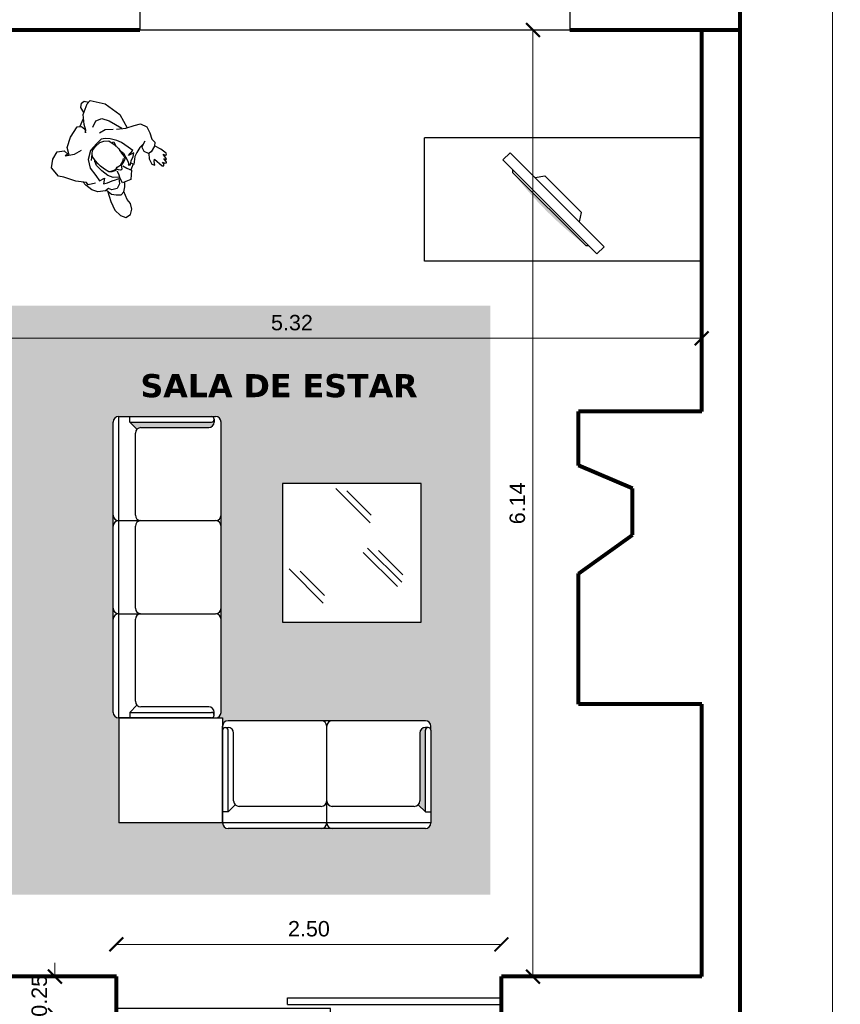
# Model space of a CAD drawing. Header units: inches. Extents: x -2 to 11.2, y -3.4 to 32.7.
# Tile 39 of 42: x 4.5 to 9.9, y 3.6 to 10. Entities that reach past the tile are written whole.
import ezdxf

# ---------------------------------------------------------------- set-up
doc = ezdxf.new("R2010")
doc.units = ezdxf.units.IN
doc.header["$MEASUREMENT"] = 0
doc.linetypes.add('CONTINUA', pattern=[0])
for name, color, linetype in [('Cotas', 60, 'Continuous'), ('Electrodomésticos', 34, 'Continuous'), ('Mobiliario', 2, 'Continuous'), ('Personas', 241, 'Continuous'), ('Puerta corrediza', 2, 'Continuous'), ('Texto', 98, 'Continuous'), ('Textura piso', 8, 'Continuous'), ('Ventana', 4, 'Continuous')]:
    doc.layers.add(name, color=color, linetype=linetype)
doc.layers.add('Paredes', color=5, linetype='Continuous', lineweight=80)
doc.styles.get("Standard").update_dxf_attribs({"font": 'arial.ttf'})
doc.dimstyles.new('Cotas', dxfattribs={"dimtxt": 0.1, "dimasz": 0.09, "dimexe": 0.2, "dimexo": 0.4, "dimgap": 0.05, "dimtad": 1, "dimzin": 0, "dimdsep": 46, "dimtxsty": 'Standard', "dimblk": 'ARCHTICK', "dimcen": 0.09, "dimse1": 1, "dimse2": 1, "dimclrd": 60, "dimclre": 256, "dimadec": 0, "dimazin": 0, "dimtfac": 1, "dimtix": 1, "dimtofl": 0, "dimtmove": 1, "dimatfit": 3, "dimfxl": 0, "dimtolj": 1, "dimtzin": 0, "dimlwd": 9, "dimarcsym": 0})

# ---------------------------------------------------------------- blocks, each defined once
blk = doc.blocks.new('mesa 3')
at = {"layer": 'Mobiliario'}
for p, q in [((99.6702, 35.8197), (99.6702, 34.0197)), ((99.6702, 35.8197), (100.4702, 35.8197)), ((100.4702, 35.8197), (100.4702, 34.0197)), ((100.4702, 34.0197), (99.6702, 34.0197))]:
    blk.add_line(p, q, dxfattribs=at)
blk = doc.blocks.new('ppuerta closet')
at = {"layer": 'Puerta corrediza'}
for p, q in [((149.8527, 30.2098), (150.8493, 30.2098)), ((149.8527, 30.1798), (149.8527, 30.2098)), ((149.8527, 30.1798), (150.8493, 30.1798)), ((150.8493, 30.2098), (150.8493, 30.1798)), ((149.0561, 30.1298), (149.0561, 30.1598)), ((150.0527, 30.1598), (149.0561, 30.1598)), ((150.0527, 30.1298), (149.0561, 30.1298)), ((150.0527, 30.1298), (150.0527, 30.1598))]:
    blk.add_line(p, q, dxfattribs=at)
blk = doc.blocks.new('tv')
at = {"layer": 'Electrodomésticos', "linetype": 'Continuous'}
blk.add_hatch(color=256, dxfattribs=at).paths.add_polyline_path([(156.3235, 39.308), (156.3235, 38.6476), (156.3235, 38.6349, -0.062572)])
at = {"layer": 'Electrodomésticos'}
for p, q in [((156.3362, 38.546), (156.3362, 39.4096)), ((156.3362, 39.4096), (156.4019, 39.4096)), ((156.4019, 39.4096), (156.4019, 38.546)), ((156.3362, 39.3207), (156.3235, 39.308)), ((156.3235, 39.308), (156.3235, 38.6476)), ((156.4039, 39.181), (156.4547, 39.1441)), ((156.4547, 38.807), (156.4547, 39.1441)), ((156.4039, 38.7746), (156.4547, 38.807)), ((156.3235, 38.6349), (156.3235, 38.6476)), ((156.3235, 38.6349), (156.3362, 38.6222)), ((156.4019, 38.546), (156.3362, 38.546))]:
    blk.add_line(p, q, dxfattribs=at)
blk = doc.blocks.new('_ArchTick')
at = {"color": 0, "linetype": 'ByBlock', "const_width": 0.15}
blk.add_lwpolyline([(-0.5, -0.5), (0.5, 0.5)], dxfattribs=at)
blk = doc.blocks.new('*D72')
at = {"layer": 'Cotas', "color": 60, "linetype": 'CONTINUA', "lineweight": 9, "transparency": 16777216}
blk.add_line((9.8099, 30.05), (9.8099, 0), dxfattribs=at)
at = {"layer": 'Defpoints', "color": 0, "transparency": 16777216}
for p in [(9.8099, 30.05), (9.8099, 0), (9.8099, 0)]:
    blk.add_point(p, dxfattribs=at)
at = {"layer": 'Cotas', "color": 60, "lineweight": 9, "transparency": 16777216, "xscale": 0.09, "yscale": 0.09, "zscale": 0.09}
for p, rotation in [((9.8099, 30.05), 90), ((9.8099, 0), 270)]:
    blk.add_blockref('_ArchTick', p, dxfattribs=dict(at, rotation=rotation))
at = {"layer": 'Cotas', "color": 0, "transparency": 16777216, "insert": (9.7088, 15.025), "char_height": 0.1, "attachment_point": 5, "rotation": 90}
blk.add_mtext('\\A1;30.05', dxfattribs=at)
blk = doc.blocks.new('*D82')
at = {"layer": 'Cotas', "color": 60, "linetype": 'CONTINUA', "lineweight": 9, "transparency": 16777216}
for p, q in [((4.761, 3.7997), (4.761, 3.8897)), ((4.761, 3.5497), (4.761, 3.4597))]:
    blk.add_line(p, q, dxfattribs=at)
at = {"layer": 'Defpoints', "color": 0, "transparency": 16777216}
for p in [(4.761, 3.7997), (4.761, 3.7997), (4.761, 3.5497)]:
    blk.add_point(p, dxfattribs=at)
at = {"layer": 'Cotas', "color": 60, "lineweight": 9, "transparency": 16777216, "xscale": 0.09, "yscale": 0.09, "zscale": 0.09}
for p, rotation in [((4.761, 3.7997), 270), ((4.761, 3.5497), 90)]:
    blk.add_blockref('_ArchTick', p, dxfattribs=dict(at, rotation=rotation))
at = {"layer": 'Cotas', "color": 0, "transparency": 16777216, "insert": (4.66, 3.6747), "char_height": 0.1, "attachment_point": 5, "rotation": 90}
blk.add_mtext('\\A1;0.25', dxfattribs=at)
blk = doc.blocks.new('*D83')
at = {"layer": 'Cotas', "color": 60, "linetype": 'CONTINUA', "lineweight": 9, "transparency": 16777216}
blk.add_line((7.8646, 3.7997), (7.8646, 9.9444), dxfattribs=at)
at = {"layer": 'Defpoints', "color": 0, "transparency": 16777216}
for p in [(7.8646, 9.9444), (7.8646, 9.9444), (7.8646, 3.7997)]:
    blk.add_point(p, dxfattribs=at)
at = {"layer": 'Cotas', "color": 60, "lineweight": 9, "transparency": 16777216, "xscale": 0.09, "yscale": 0.09, "zscale": 0.09}
for p, rotation in [((7.8646, 9.9444), 90), ((7.8646, 3.7997), 270)]:
    blk.add_blockref('_ArchTick', p, dxfattribs=dict(at, rotation=rotation))
at = {"layer": 'Cotas', "color": 0, "transparency": 16777216, "insert": (7.7635, 6.872), "char_height": 0.1, "attachment_point": 5, "rotation": 90}
blk.add_mtext('\\A1;6.14', dxfattribs=at)
blk = doc.blocks.new('*D84')
at = {"layer": 'Cotas', "color": 60, "linetype": 'CONTINUA', "lineweight": 9, "transparency": 16777216}
blk.add_line((8.9599, 7.9435), (3.6396, 7.9435), dxfattribs=at)
at = {"layer": 'Defpoints', "color": 0, "transparency": 16777216}
for p in [(3.6396, 7.9435), (3.6396, 7.9435), (8.9599, 7.9435)]:
    blk.add_point(p, dxfattribs=at)
at = {"layer": 'Cotas', "color": 60, "lineweight": 9, "transparency": 16777216, "xscale": 0.09, "yscale": 0.09, "zscale": 0.09, "rotation": 180}
blk.add_blockref('_ArchTick', (3.6396, 7.9435), dxfattribs=at)
at = {"layer": 'Cotas', "color": 60, "lineweight": 9, "transparency": 16777216, "xscale": 0.09, "yscale": 0.09, "zscale": 0.09}
blk.add_blockref('_ArchTick', (8.9599, 7.9435), dxfattribs=at)
at = {"layer": 'Cotas', "color": 0, "transparency": 16777216, "insert": (6.2998, 8.0446), "char_height": 0.1, "attachment_point": 5}
blk.add_mtext('\\A1;5.32', dxfattribs=at)
blk = doc.blocks.new('*D102')
at = {"layer": 'Cotas', "color": 60, "linetype": 'CONTINUA', "lineweight": 9, "transparency": 16777216}
blk.add_line((5.1599, 4.0085), (7.6599, 4.0085), dxfattribs=at)
at = {"layer": 'Defpoints', "color": 0, "transparency": 16777216}
for p in [(5.1599, 4.0085), (7.6599, 4.0085), (7.6599, 4.0085)]:
    blk.add_point(p, dxfattribs=at)
at = {"layer": 'Cotas', "color": 60, "lineweight": 9, "transparency": 16777216, "xscale": 0.09, "yscale": 0.09, "zscale": 0.09, "rotation": 180}
blk.add_blockref('_ArchTick', (5.1599, 4.0085), dxfattribs=at)
at = {"layer": 'Cotas', "color": 60, "lineweight": 9, "transparency": 16777216, "xscale": 0.09, "yscale": 0.09, "zscale": 0.09}
blk.add_blockref('_ArchTick', (7.6599, 4.0085), dxfattribs=at)
at = {"layer": 'Cotas', "color": 0, "transparency": 16777216, "insert": (6.4099, 4.1096), "char_height": 0.1, "attachment_point": 5}
blk.add_mtext('\\A1;2.50', dxfattribs=at)
blk = doc.blocks.new('persona2')
at = {"layer": 'Personas', "color": 30, "linetype": 'ByBlock'}
for p, q in [((44.9762, 30.9105), (45.0493, 30.947)), ((45.0493, 30.947), (45.0801, 30.9681)), ((45.0801, 30.9681), (45.1494, 30.9605)), ((45.1494, 30.9605), (45.184, 30.9143)), ((44.8261, 30.8585), (44.8646, 30.8759)), ((44.8646, 30.8759), (44.9127, 30.8816)), ((44.9127, 30.8816), (44.9411, 30.8816)), ((44.9223, 30.8662), (44.9762, 30.9105)), ((45.184, 30.9143), (45.1975, 30.8624)), ((44.7959, 30.8105), (44.7549, 30.8066)), ((44.7934, 30.7951), (44.7972, 30.8182)), ((44.7972, 30.8182), (44.8261, 30.8585)), ((44.878, 30.8297), (44.9031, 30.8701)), ((44.9031, 30.8701), (44.9223, 30.8662)), ((45.1417, 30.8432), (45.1071, 30.7912)), ((45.1273, 30.8215), (45.1706, 30.7951)), ((45.1378, 30.822), (45.1417, 30.8432)), ((45.1706, 30.8239), (45.1378, 30.822)), ((45.1975, 30.8624), (45.1706, 30.8239)), ((44.7299, 30.7874), (44.7068, 30.7643)), ((44.7068, 30.7643), (44.7087, 30.7393)), ((44.7549, 30.8066), (44.7299, 30.7874)), ((44.753, 30.7547), (44.7722, 30.7836)), ((44.7645, 30.722), (44.753, 30.7547)), ((44.7722, 30.7836), (44.7934, 30.7951)), ((44.8242, 30.7739), (44.8126, 30.7413)), ((44.8376, 30.7951), (44.8242, 30.7739)), ((44.8588, 30.7643), (44.8376, 30.7951)), ((44.8703, 30.7989), (44.8588, 30.7643)), ((44.9108, 30.7932), (44.8703, 30.7989)), ((44.9704, 30.7855), (44.9108, 30.7932)), ((45.0205, 30.7547), (44.9704, 30.7855)), ((45.0512, 30.7028), (45.0205, 30.7547)), ((45.1071, 30.7912), (45.0936, 30.7432)), ((45.1706, 30.7951), (45.2033, 30.7336)), ((44.7087, 30.7393), (44.726, 30.7105)), ((44.726, 30.7105), (44.7487, 30.6903)), ((44.7914, 30.7009), (44.7645, 30.722)), ((44.8011, 30.722), (44.7914, 30.7009)), ((44.7931, 30.6907), (44.8222, 30.722)), ((44.8126, 30.7413), (44.8011, 30.722)), ((44.8222, 30.722), (44.8569, 30.7374)), ((44.8569, 30.7374), (44.905, 30.7432)), ((44.905, 30.7432), (44.9531, 30.7432)), ((44.9531, 30.7432), (44.9825, 30.7319)), ((45.0532, 30.6451), (45.0512, 30.7028)), ((45.2033, 30.7336), (45.2206, 30.6547)), ((45.0532, 30.6009), (45.0532, 30.6451)), ((45.1744, 30.6297), (45.1552, 30.6432)), ((45.1552, 30.6432), (45.1648, 30.6297)), ((45.1648, 30.6297), (45.1994, 30.6124)), ((45.2014, 30.6336), (45.1744, 30.6297)), ((45.2206, 30.6547), (45.2014, 30.6336)), ((45.2087, 30.6416), (45.229, 30.5874)), ((44.7799, 30.5951), (44.7762, 30.6062)), ((44.7914, 30.5693), (44.7799, 30.5951)), ((44.7876, 30.5682), (44.8068, 30.574)), ((44.8203, 30.5259), (44.7876, 30.5682)), ((44.8126, 30.5951), (44.8011, 30.5855)), ((44.8011, 30.5855), (44.8165, 30.5644)), ((44.8145, 30.5874), (44.8126, 30.5951)), ((44.8357, 30.5778), (44.8145, 30.5874)), ((44.8165, 30.5644), (44.828, 30.5336)), ((44.8877, 30.5624), (44.8357, 30.5778)), ((44.918, 30.5675), (44.8877, 30.5624)), ((44.9762, 30.5355), (45.0147, 30.5586)), ((45.0147, 30.5586), (45.0378, 30.5797)), ((45.0378, 30.5797), (45.0532, 30.6009)), ((45.0897, 30.5797), (45.0801, 30.5394)), ((45.1475, 30.5855), (45.1629, 30.5413)), ((45.1994, 30.6124), (45.2495, 30.5701)), ((45.2495, 30.5701), (45.2803, 30.5028)), ((44.8299, 30.499), (44.8203, 30.5259)), ((44.828, 30.5336), (44.8415, 30.5144)), ((44.8376, 30.4624), (44.8299, 30.499)), ((44.8415, 30.5144), (44.853, 30.5509)), ((44.853, 30.5509), (44.8569, 30.5086)), ((44.8569, 30.5086), (44.8934, 30.5144)), ((44.8934, 30.5144), (44.9454, 30.5221)), ((44.9454, 30.5221), (44.9762, 30.5355)), ((45.0801, 30.5394), (45.0435, 30.5)), ((45.1455, 30.5048), (45.1013, 30.4817)), ((45.1629, 30.5413), (45.1455, 30.5048)), ((45.2803, 30.5028), (45.2822, 30.474)), ((44.7664, 30.4298), (44.7703, 30.449)), ((44.7761, 30.3894), (44.7664, 30.4298)), ((44.7703, 30.449), (44.7991, 30.4605)), ((44.7991, 30.4605), (44.828, 30.4509)), ((44.828, 30.4509), (44.8338, 30.4413)), ((44.8338, 30.4413), (44.8434, 30.4067)), ((44.8376, 30.4275), (44.8376, 30.4624)), ((44.9916, 30.4375), (44.9646, 30.3875)), ((45.082, 30.4028), (44.9875, 30.4298)), ((45.0301, 30.4855), (44.9916, 30.4375)), ((45.1013, 30.4817), (45.0089, 30.4567)), ((45.2822, 30.474), (45.1975, 30.4201)), ((44.7934, 30.3682), (44.7761, 30.3894)), ((44.8203, 30.3682), (44.7934, 30.3682)), ((44.8588, 30.349), (44.8203, 30.3682)), ((44.9646, 30.3875), (44.9435, 30.349)), ((45.1975, 30.4201), (45.082, 30.4028)), ((44.9011, 30.3355), (44.8588, 30.349)), ((44.9435, 30.349), (44.9011, 30.3355))]:
    blk.add_line(p, q, dxfattribs=at)
at = {"layer": 'Personas', "color": 18, "linetype": 'ByBlock'}
for p, q in [((44.5817, 30.847), (44.574, 30.8124)), ((44.574, 30.8124), (44.5913, 30.7816)), ((44.6144, 30.8624), (44.5817, 30.847)), ((44.6664, 30.8643), (44.6144, 30.8624)), ((44.7222, 30.8432), (44.6664, 30.8643)), ((44.787, 30.8097), (44.7222, 30.8432)), ((44.5913, 30.7816), (44.624, 30.7624)), ((44.624, 30.7624), (44.6567, 30.7586)), ((44.6567, 30.7586), (44.7099, 30.7373)), ((45.2547, 30.5587), (45.2937, 30.549)), ((45.3053, 30.5048), (45.2812, 30.4887)), ((45.2937, 30.549), (45.3091, 30.5259)), ((45.3091, 30.5259), (45.3053, 30.5048))]:
    blk.add_line(p, q, dxfattribs=at)
at = {"layer": 'Personas', "color": 5, "linetype": 'ByBlock'}
for p, q in [((44.7318, 30.6509), (44.7549, 30.7047)), ((44.7549, 30.7047), (44.7857, 30.6951)), ((44.7857, 30.6951), (44.8049, 30.6836)), ((44.8049, 30.6836), (44.8299, 30.674)), ((44.7722, 30.6047), (44.7318, 30.6509)), ((44.8319, 30.624), (44.803, 30.6163)), ((44.8299, 30.674), (44.8319, 30.674)), ((44.803, 30.6163), (44.7722, 30.6047))]:
    blk.add_line(p, q, dxfattribs=at)
at = {"layer": 'Personas', "linetype": 'ByBlock'}
for p, q in [((44.8432, 30.6724), (44.845, 30.684)), ((44.845, 30.684), (44.8536, 30.7023)), ((44.8536, 30.7023), (44.8694, 30.7156)), ((44.8694, 30.7156), (44.9004, 30.7229)), ((44.9004, 30.7229), (44.9321, 30.7284)), ((44.9321, 30.7284), (44.9546, 30.729)), ((44.9546, 30.729), (44.982, 30.7266)), ((44.9839, 30.7321), (44.9581, 30.7287)), ((44.965, 30.7296), (45.0094, 30.7217)), ((44.9875, 30.7278), (44.9839, 30.7321)), ((44.9857, 30.726), (44.9875, 30.7278)), ((45, 30.7437), (45.0411, 30.6931)), ((45.0094, 30.7217), (45.0253, 30.7126)), ((45.0411, 30.6931), (45.046, 30.6597)), ((44.8201, 30.6481), (44.8237, 30.6548)), ((44.8225, 30.642), (44.8201, 30.6481)), ((44.8322, 30.6359), (44.8225, 30.642)), ((44.8237, 30.6548), (44.8335, 30.6621)), ((44.8426, 30.6292), (44.8322, 30.6359)), ((44.8335, 30.6621), (44.8432, 30.667)), ((44.8438, 30.611), (44.8426, 30.6292)), ((44.8432, 30.667), (44.8432, 30.6724)), ((45.0442, 30.6238), (45.0338, 30.5982)), ((45.046, 30.6597), (45.0442, 30.6238)), ((44.8499, 30.5915), (44.8438, 30.611)), ((44.856, 30.5818), (44.8499, 30.5915)), ((44.8688, 30.5751), (44.856, 30.5818)), ((44.8956, 30.5721), (44.8688, 30.5751)), ((44.9285, 30.5654), (44.8956, 30.5721)), ((44.9693, 30.5672), (44.9285, 30.5654)), ((44.9839, 30.5556), (44.9515, 30.5664)), ((45.0107, 30.5727), (44.9693, 30.5672)), ((44.9827, 30.569), (44.9869, 30.5611)), ((44.9869, 30.5611), (44.9839, 30.5556)), ((45.0338, 30.5982), (45.0107, 30.5727)), ((44.651, 30.4432), (44.6433, 30.4355)), ((44.6433, 30.4355), (44.6529, 30.4259)), ((44.7164, 30.449), (44.651, 30.4432)), ((44.7068, 30.4836), (44.6875, 30.474)), ((44.6875, 30.474), (44.7068, 30.4605)), ((44.7433, 30.4721), (44.7068, 30.4836)), ((44.7068, 30.4605), (44.7164, 30.449)), ((44.77, 30.4478), (44.7433, 30.4721)), ((44.651, 30.4201), (44.6452, 30.4105)), ((44.6452, 30.4105), (44.649, 30.4067)), ((44.649, 30.4067), (44.6779, 30.4028)), ((44.6664, 30.424), (44.651, 30.4201)), ((44.6529, 30.4259), (44.6664, 30.424)), ((44.6644, 30.4009), (44.6625, 30.3932)), ((44.6625, 30.3932), (44.6664, 30.3913)), ((44.6779, 30.4028), (44.6644, 30.4009)), ((44.6664, 30.3913), (44.6991, 30.3855)), ((44.6856, 30.3798), (44.6837, 30.3721)), ((44.6837, 30.3721), (44.6914, 30.3682)), ((44.6991, 30.3855), (44.6856, 30.3798)), ((44.6914, 30.3682), (44.7337, 30.374)), ((44.7337, 30.374), (44.7786, 30.3862))]:
    blk.add_line(p, q, dxfattribs=at)
at = {"layer": 'Personas', "color": 250, "linetype": 'ByBlock'}
for p, q in [((44.8517, 30.684), (44.8487, 30.6682)), ((44.8615, 30.7017), (44.8517, 30.684)), ((44.8499, 30.6439), (44.8456, 30.6274)), ((44.8456, 30.6274), (44.8517, 30.6049)), ((44.8487, 30.6682), (44.8505, 30.6566)), ((44.8505, 30.6566), (44.8499, 30.6439)), ((44.8517, 30.6049), (44.8615, 30.5879))]:
    blk.add_line(p, q, dxfattribs=at)

msp = doc.modelspace()

# ---------------------------------------------------------------- hatches: boundary and pattern name
at = {"layer": 'Textura piso'}
h = msp.add_hatch(dxfattribs=at)
h.set_pattern_fill('AR-CONC', color=256, scale=0.02, angle=270, style=0)
h.set_pattern_definition([(320, (-41.40976, -126.97242), (-0.01255043, -0.14345204), [0.015, -0.165]), (265, (-41.40976, -126.97242), (0.15043843, 0.02775027), [0.012, -0.132]), (10.4514, (-41.4108, -126.98438), (0.13788791, -0.11570188), [0.01274804, -0.14022842]), (316.1842, (-41.36976, -126.97242), (-0.0331038, -0.2134482), [0.0225, -0.2475]), (6.6356, (-41.37251, -126.9902), (0.19482357, -0.18693254), [0.01912206, -0.2103426]), (261.1842, (-41.36976, -126.97242), (0.19482372, -0.1869324), [0.018, -0.198]), (291, (-41.37976, -126.99242), (-0.08052378, -0.11938141), [0.015, -0.165]), (236, (-41.37976, -126.99242), (0.14503001, -0.04866307), [0.012, -0.132]), (341.4514, (-41.38647, -127.00237), (0.0645061, -0.16804453), [0.01274804, -0.14022842]), (307.5, (-41.409755, -126.97242), (0.06657877, -0.002431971), [0, -0.1304, 0, -0.134, 0, -0.1325]), (277.5, (-41.409755, -126.97242), (0.078882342, -0.052613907), [0, -0.0764, 0, -0.1274, 0, -0.0505]), (237.5, (-41.409755, -126.92782), (-0.004510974, -0.106764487), [0, -0.05, 0, -0.156, 0, -0.207]), (227.5, (-41.409755, -126.90782), (0.020020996, -0.116637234), [0, -0.065, 0, -0.1036, 0, -0.147])])
h.paths.add_polyline_path([(7.588, 4.3322), (7.588, 8.1551), (4.4146, 8.1551), (4.4146, 4.3322)])
h.paths.add_polyline_path([(5.1396, 7.3997, -0.414214), (5.1755, 7.4356), (5.7773, 7.4356), (5.8037, 7.4356, -0.414214), (5.8396, 7.3997), (5.8396, 5.515, -0.414214), (5.8037, 5.4791), (5.8497, 5.4791), (5.8497, 5.425, -0.414214), (5.8856, 5.4609), (7.1659, 5.4609, -0.414214), (7.2018, 5.425), (7.2018, 5.3986), (7.2018, 4.7968, -0.414214), (7.1659, 4.7609), (5.8856, 4.7609, -0.414214), (5.8497, 4.7968), (5.1755, 4.7968), (5.1755, 5.4791, -0.414214), (5.1396, 5.515)], flags=16)
h.paths.add_polyline_path([(5.2937, 7.3532), (5.2473, 7.3997), (5.7773, 7.3997, 0.414214), (5.7952, 7.4176), (5.7952, 7.3997, -0.414214), (5.7593, 7.3638), (5.3191, 7.3638, 0.198912)], flags=0)
h.paths.add_polyline_path([(6.2396, 6.9997), (7.1396, 6.9997), (7.1396, 6.0997), (6.2396, 6.0997)], flags=16)
h.paths.add_polyline_path([(7.13, 4.9404), (7.13, 5.3807, -0.414214), (7.1659, 5.4166), (7.1839, 5.4166, 0.414214), (7.1659, 5.3986), (7.1659, 4.8686), (7.1195, 4.915, 0.198912)], flags=0)
edge = h.paths.add_edge_path(flags=0)
edge.add_line((5.1755, 6.1552), (5.3191, 6.1552))
edge.add_arc((5.3191, 6.1911), 0.0359, 180, 270, ccw=False)
edge.add_line((5.2832, 6.1911), (5.2832, 6.7236))
edge.add_arc((5.3191, 6.7236), 0.0359, 90, 180, ccw=False)
edge.add_line((5.3191, 6.7595), (5.1755, 6.7595))
edge.add_line((5.1755, 6.7595), (5.1755, 6.1552))
edge = h.paths.add_edge_path(flags=0)
edge.add_line((5.1755, 6.1552), (5.3191, 6.1552))
edge.add_arc((5.3191, 6.1911), 0.0359, 180, 270, ccw=False)
edge.add_line((5.2832, 6.1911), (5.2832, 6.7236))
edge.add_arc((5.3191, 6.7236), 0.0359, 90, 180, ccw=False)
edge.add_line((5.3191, 6.7595), (5.1755, 6.7595))
edge.add_line((5.1755, 6.7595), (5.1755, 6.1552))
edge = h.paths.add_edge_path(flags=0)
edge.add_arc((5.8676, 5.3986), 0.0179, 0, 180)
edge.add_line((5.8497, 5.3986), (5.8497, 4.8686))
edge.add_line((5.8497, 4.8686), (5.8856, 4.8686))
edge.add_line((5.8856, 4.8686), (5.8856, 5.3986))
edge = h.paths.add_edge_path(flags=0)
edge.add_arc((5.8676, 5.3986), 0.0179, 0, 180)
edge.add_line((5.8497, 5.3986), (5.8497, 4.8686))
edge.add_line((5.8497, 4.8686), (5.8856, 4.8686))
edge.add_line((5.8856, 4.8686), (5.8856, 5.3986))
h.paths.add_polyline_path([(5.2788, 7.7483), (7.1463, 7.7483), (7.1463, 7.5179), (5.2788, 7.5179)], flags=24)

# ---------------------------------------------------------------- linework, layer by layer
at = {"layer": 'Mobiliario'}
for p, q in [((5.1755, 7.4356), (5.7773, 7.4356)), ((5.2473, 7.3997), (5.2473, 7.4356)), ((5.7773, 7.4356), (5.8037, 7.4356)), ((5.7952, 7.4176), (5.7952, 7.3997)), ((5.1396, 5.515), (5.1396, 7.3997)), ((5.2473, 7.3997), (5.7773, 7.3997)), ((5.2937, 7.3532), (5.2473, 7.3997)), ((5.3191, 7.3638), (5.7593, 7.3638)), ((5.8396, 5.515), (5.8396, 7.3997)), ((5.2832, 6.7954), (5.2832, 7.3279)), ((7.1396, 6.9997), (6.2396, 6.9997)), ((6.2396, 6.9997), (6.2396, 6.0997)), ((7.1396, 6.9997), (6.7671, 6.9997)), ((7.1396, 6.0997), (7.1396, 6.9997)), ((6.8068, 6.7455), (6.585, 6.9673)), ((6.8145, 6.7944), (6.6566, 6.9523)), ((5.1755, 6.7595), (5.8037, 6.7595)), ((5.2832, 6.1911), (5.2832, 6.7236)), ((6.9841, 6.3316), (6.7623, 6.5534)), ((7.0124, 6.3598), (6.7906, 6.5816)), ((7.0201, 6.4087), (6.8622, 6.5666)), ((6.5027, 6.2243), (6.2809, 6.4461)), ((6.5104, 6.2732), (6.3525, 6.4311)), ((5.1755, 6.1552), (5.8037, 6.1552)), ((5.2832, 5.5868), (5.2832, 6.1193)), ((6.2396, 6.0997), (7.1396, 6.0997)), ((5.2937, 5.5615), (5.2473, 5.515)), ((5.2473, 5.515), (5.7773, 5.515)), ((5.2473, 5.515), (5.2473, 5.4791)), ((5.7593, 5.5509), (5.3191, 5.5509)), ((5.7952, 5.4971), (5.7952, 5.515)), ((5.7773, 5.4791), (5.1755, 5.4791)), ((5.1755, 5.4791), (5.8497, 5.4791)), ((5.1755, 5.4791), (5.1755, 4.7968)), ((5.7773, 5.4791), (5.8037, 5.4791)), ((5.8497, 5.4791), (5.8497, 4.7968)), ((7.1659, 5.4609), (5.8856, 5.4609)), ((5.8497, 5.3986), (5.8497, 5.425)), ((5.8497, 4.7968), (5.8497, 5.3986)), ((5.8676, 5.4166), (5.8856, 5.4166)), ((5.8856, 4.8686), (5.8856, 5.3986)), ((5.9215, 4.9404), (5.9215, 5.3807)), ((6.5257, 4.7968), (6.5257, 5.425)), ((7.13, 5.3807), (7.13, 4.9404)), ((7.1839, 5.4166), (7.1659, 5.4166)), ((7.1659, 4.8686), (7.1659, 5.3986)), ((7.2018, 5.3986), (7.2018, 5.425)), ((7.2018, 5.3986), (7.2018, 4.7968)), ((5.8856, 4.8686), (5.8497, 4.8686)), ((5.932, 4.915), (5.8856, 4.8686)), ((6.4898, 4.9045), (5.9574, 4.9045)), ((7.0941, 4.9045), (6.5616, 4.9045)), ((7.1195, 4.915), (7.1659, 4.8686)), ((7.1659, 4.8686), (7.2018, 4.8686)), ((5.8497, 4.7968), (5.1755, 4.7968)), ((7.1659, 4.7609), (5.8856, 4.7609))]:
    msp.add_line(p, q, dxfattribs=at)
for points in [[(5.1755, 5.4791), (5.1755, 7.4356)], [(7.2018, 4.7968), (5.8497, 4.7968)]]:
    msp.add_lwpolyline(points, dxfattribs=at)
for centre, radius, start, end in [((5.1755, 7.3997), 0.0359, 90, 180), ((5.7773, 7.4176), 0.0179, 270, 90), ((5.8037, 7.3997), 0.0359, 0, 90), ((5.3191, 7.3279), 0.0359, 90, 180), ((5.7593, 7.3997), 0.0359, 270, 0), ((5.1755, 6.7954), 0.0359, 180, 270), ((5.3191, 6.7954), 0.0359, 180, 270), ((5.8037, 6.7954), 0.0359, 270, 0), ((5.1755, 6.7236), 0.0359, 90, 180), ((5.3191, 6.7236), 0.0359, 90, 180), ((5.8037, 6.7236), 0.0359, 0, 90), ((5.1755, 6.1911), 0.0359, 180, 270), ((5.1755, 6.1193), 0.0359, 90, 180), ((5.3191, 6.1911), 0.0359, 180, 270), ((5.3191, 6.1193), 0.0359, 90, 180), ((5.8037, 6.1911), 0.0359, 270, 0), ((5.8037, 6.1193), 0.0359, 0, 90), ((5.3191, 5.5868), 0.0359, 180, 270), ((5.1755, 5.515), 0.0359, 180, 270), ((5.7593, 5.515), 0.0359, 0, 90), ((5.7773, 5.4971), 0.0179, 270, 90), ((5.8037, 5.515), 0.0359, 270, 0), ((5.8856, 5.425), 0.0359, 90, 180), ((6.4898, 5.425), 0.0359, 0, 90), ((6.5616, 5.425), 0.0359, 90, 180), ((7.1659, 5.425), 0.0359, 0, 90), ((5.8676, 5.3986), 0.0179, 0, 180), ((5.8856, 5.3807), 0.0359, 0, 90), ((7.1659, 5.3807), 0.0359, 90, 180), ((7.1839, 5.3986), 0.0179, 0, 180), ((5.9574, 4.9404), 0.0359, 180, 270), ((6.4898, 4.9404), 0.0359, 270, 0), ((6.5616, 4.9404), 0.0359, 180, 270), ((7.0941, 4.9404), 0.0359, 270, 0), ((5.8856, 4.7968), 0.0359, 180, 270), ((6.4898, 4.7968), 0.0359, 270, 0), ((6.5616, 4.7968), 0.0359, 180, 270), ((7.1659, 4.7968), 0.0359, 270, 0)]:
    msp.add_arc(centre, radius, start, end, dxfattribs=at)
at = {"layer": 'Paredes'}
for p, q in [((9.2099, 0), (9.2099, 30.05)), ((5.3119, 9.9444), (3, 9.9444)), ((5.3119, 9.9448), (5.1619, 9.9448)), ((9.2099, 9.9444), (8.1036, 9.9444)), ((8.9599, 7.4672), (8.9599, 9.9444)), ((8.1599, 7.1172), (8.1599, 7.4672)), ((8.9599, 7.4672), (8.1599, 7.4672)), ((8.5099, 6.9672), (8.1599, 7.1172)), ((8.5099, 6.6672), (8.5099, 6.9672)), ((8.1599, 6.4172), (8.5099, 6.6672)), ((8.1599, 5.5672), (8.1599, 6.4172)), ((8.9599, 5.5672), (8.1599, 5.5672)), ((8.9599, 3.7997), (8.9599, 5.5672)), ((5.1599, 3.7997), (4.0396, 3.7997)), ((5.1599, 3.5497), (5.1599, 3.7997)), ((7.6599, 3.5497), (7.6599, 3.7997)), ((8.9599, 3.7997), (7.6599, 3.7997))]:
    msp.add_line(p, q, dxfattribs=at)
at = {"layer": 'Ventana'}
for p, q in [((5.3119, 10.1944), (5.3119, 9.9448)), ((8.1036, 10.1944), (8.1036, 9.9444)), ((8.1036, 9.9444), (5.3119, 9.9444))]:
    msp.add_line(p, q, dxfattribs=at)

# ---------------------------------------------------------------- block references
at = {"layer": 'Electrodomésticos', "rotation": 45}
msp.add_blockref('tv', (-75.0104, -129.3116), dxfattribs=at)
at = {"layer": 'Mobiliario', "rotation": 270}
msp.add_blockref('mesa 3', (-26.8598, 108.9145), dxfattribs=at)
at = {"layer": 'Personas', "rotation": 135}
msp.add_blockref('persona2', (58.5575, -0.9833), dxfattribs=at)
at = {"layer": 'Puerta corrediza', "xscale": 1.394207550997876, "yscale": 1.394207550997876, "zscale": 1.394207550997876}
msp.add_blockref('ppuerta closet', (-202.6552, -38.4575), dxfattribs=at)

# ---------------------------------------------------------------- texts
at = {"layer": 'Texto', "insert": (5.3163, 7.7108), "char_height": 0.15, "attachment_point": 1}
msp.add_mtext('{\\fVerdana|b1|i0|c0|p34;SALA DE ESTAR}', dxfattribs=at)

# ---------------------------------------------------------------- dimensions: what is measured, and where the dimension line sits
at = {"layer": 'Cotas'}
for base, p1, p2, picture, middle in [((9.8099, 0), (9.8099, 30.05), (9.8099, 0), '*D72', (9.7088, 15.025)), ((7.8646, 9.9444), (7.8646, 3.7997), (7.8646, 9.9444), '*D83', (7.7635, 6.872)), ((4.761, 3.7997), (4.761, 3.5497), (4.761, 3.7997), '*D82', (4.66, 3.6747))]:
    dim = msp.add_linear_dim(base=base, p1=p1, p2=p2, angle=270, dimstyle='Cotas', dxfattribs=at)
    dim.commit()
    dim.dimension.update_dxf_attribs({"geometry": picture, "text_midpoint": middle})
for base, p1, p2, picture, middle in [((3.6396, 7.9435), (8.9599, 7.9435), (3.6396, 7.9435), '*D84', (6.2998, 8.0446)), ((7.6599, 4.0085), (5.1599, 4.0085), (7.6599, 4.0085), '*D102', (6.4099, 4.1096))]:
    dim = msp.add_linear_dim(base=base, p1=p1, p2=p2, dimstyle='Cotas', dxfattribs=at)
    dim.commit()
    dim.dimension.update_dxf_attribs({"geometry": picture, "text_midpoint": middle})

doc.saveas('drawing.dxf')
